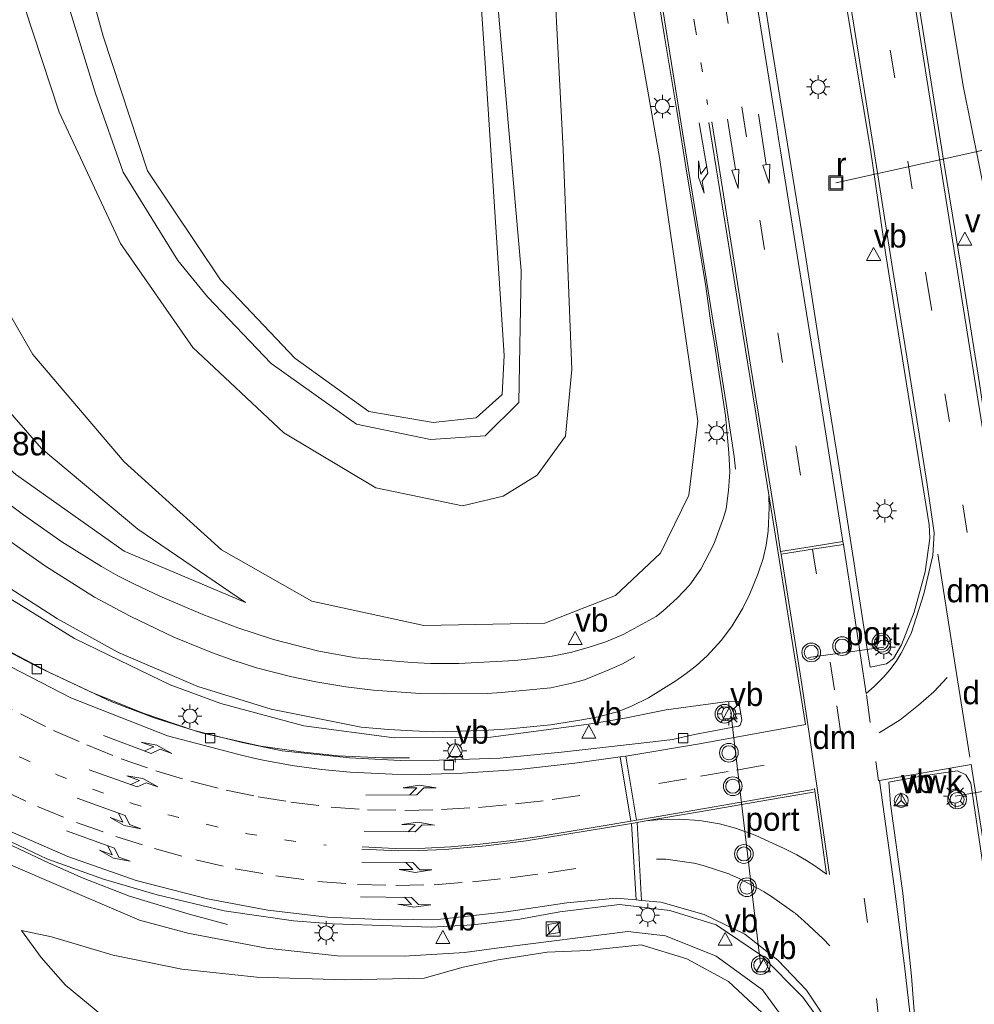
# Model space of a CAD drawing. Header units: millimetres. Extents: x 82463 to 85160, y 450000 to 452470.
# Tile 48 of 98: x 83817 to 83919, y 450859 to 450965. Entities that reach past the tile are written whole.
import ezdxf
from ezdxf.enums import TextEntityAlignment as Align

# ---------------------------------------------------------------- set-up
doc = ezdxf.new("R2010")
doc.units = ezdxf.units.MM
doc.linetypes.add('13strp', pattern=[4, 1, -3])
doc.linetypes.add('39strp', pattern=[12, 3, -9])
for name, color, linetype, lineweight in [('af-bs-rasterhekwerk', 8, 'hekwerk', 18), ('as-bs-kilometr', 13, 'Continuous', 18), ('bw-bs-portaal', 8, 'Continuous', 18), ('bw-bs-rona', 8, 'Continuous', 18), ('gr-bs-geleiderail', 213, 'geleiderail', 18), ('gw-bs-insteekwatergang', 93, 'Continuous', 18), ('gw-bs-kruinlijn', 93, 'Continuous', 18), ('gw-bs-teenlijn', 93, 'Continuous', 18), ('mk-bs-13streep 0.45', 8, '13strp', 18), ('mk-bs-39streep 0.15', 8, '39strp', 18), ('mk-bs-haaientd', 8, 'haaitd', 18), ('mk-bs-pijlli750', 8, 'Continuous', 18), ('mk-bs-pijlrd750', 8, 'Continuous', 18), ('mk-bs-pijlre750', 8, 'Continuous', 18), ('mk-bs-streep 0.15', 8, 'Continuous', 18), ('og-b5-water', 153, 'Continuous', 18), ('og-bs-inrichtingselement', 253, 'Continuous', 18), ('og-bs-terreinafscheiding', 253, 'Continuous', 18), ('wh-bs-duiker', 8, 'duiker', 18), ('wh-bs-kolk', 8, 'Continuous', 18), ('wh-bs-put', 8, 'Continuous', 18), ('wh-bs-waterlijn', 133, 'Continuous', 18), ('wm-bs-lichtmast', 8, 'Continuous', 18), ('wm-bs-verkeersbord', 8, 'Continuous', 18), ('wm-bs-verkeerslicht', 13, 'Continuous', 18)]:
    doc.layers.add(name, color=color, linetype=linetype, lineweight=lineweight)
doc.styles.add('rtw_iso', font='iso-rtw.shx')
doc.linetypes.add('duiker', pattern='A,0,-2,[15,RTW.shx,S=1,R=0,X=0,Y=0],-2', length=4)
doc.linetypes.add('geleiderail', pattern='A,2,-1,[175,RTW.shx,S=0.5,R=0,X=0,Y=0],-1', length=4)
doc.linetypes.add('haaitd', pattern='A,0,-0.25,[25,RTW.shx,S=0.1,R=180,X=0,Y=0],-0.75', length=1)
doc.linetypes.add('hekwerk', pattern='A,7,-1.5,[1,RTW.shx,S=0.75,R=0,X=0,Y=0],-1.5', length=10)

# ---------------------------------------------------------------- blocks, each defined once
blk = doc.blocks.new('verkeersbord')
for p, q in [((0, 0.75), (-0.75, -0.625)), ((0.75, -0.625), (0, 0.75)), ((-0.75, -0.625), (0.75, -0.625))]:
    blk.add_line(p, q)
blk = doc.blocks.new('dtbattr')
at = {"style": 'rtw_iso'}
blk.add_attdef('TAG', (0.59, 0.87), '', height=2.5, dxfattribs=at)
blk = doc.blocks.new('put')
for p, q in [((0.75, 0.75), (-0.75, 0.75)), ((-0.75, 0.75), (-0.75, -0.75)), ((0.75, -0.75), (0.75, 0.75)), ((-0.75, -0.75), (0.75, -0.75))]:
    blk.add_line(p, q)
blk.add_lwpolyline([(-0.625, 0.625), (0.625, 0.625), (0.625, -0.625), (-0.625, -0.625)], close=True)
blk = doc.blocks.new('kolk')
blk.add_lwpolyline([(-0.5, -0.5), (0.5, -0.5), (0.5, 0.5), (-0.5, 0.5)], close=True)
blk = doc.blocks.new('wegwijzer')
for q in [(-0.53, -0.53), (0, 0.75), (0.53, -0.53)]:
    blk.add_line((0, 0), q)
blk.add_circle((0, 0), 0.75)
blk = doc.blocks.new('dtbattr-l')
at = {"style": 'rtw_iso'}
blk.add_attdef('TAG', (0, 0), '', height=2.5, dxfattribs=at)
blk = doc.blocks.new('pijlr')
for p, q in [((0, 0, 0.1), (5.45, 0, 0.1)), ((5.45, -0.75, 0.1), (4.7, 0, 0.1)), ((6.2, -0.75, 0.1), (5.45, 0, 0.1)), ((4, -0.75, 0.1), (5.45, -0.75, 0.1)), ((5.7, -1.05, 0.1), (4, -0.75, 0.1)), ((7.5, -0.75, 0.1), (5.7, -1.05, 0.1)), ((7.5, -0.75, 0.1), (6.2, -0.75, 0.1))]:
    blk.add_line(p, q)
blk = doc.blocks.new('pijl')
for p, q in [((0, 0, 0.1), (5.45, 0, 0.1)), ((7.5, 0, 0.1), (5.45, 0.375, 0.1)), ((5.45, 0.375, 0.1), (5.45, -0.375, 0.1)), ((5.45, -0.375, 0.1), (7.5, 0, 0.1))]:
    blk.add_line(p, q)
blk = doc.blocks.new('pijll')
for p, q in [((0, 0, 0.1), (5.45, 0, 0.1)), ((5.7, 1.05, 0.1), (4, 0.75, 0.1)), ((4, 0.75, 0.1), (5.45, 0.75, 0.1)), ((5.45, 0.75, 0.1), (4.7, 0, 0.1)), ((6.2, 0.75, 0.1), (5.45, 0, 0.1)), ((7.5, 0.75, 0.1), (5.7, 1.05, 0.1)), ((7.5, 0.75, 0.1), (6.2, 0.75, 0.1))]:
    blk.add_line(p, q)
blk = doc.blocks.new('kast')
blk.add_line((-0.75, -0.75), (0.75, 0.75))
blk.add_lwpolyline([(-0.75, 0.75), (0.75, 0.75), (0.75, -0.75), (-0.75, -0.75)], close=True)
blk = doc.blocks.new('lantaarnpaal')
for p, q in [((0, 0.75), (0, 1.25)), ((-0.75, 0), (-1.25, 0)), ((-0.88, 0.88), (-0.53, 0.53)), ((0.53, 0.53), (0.88, 0.88)), ((0.75, 0), (1.25, 0)), ((-0.53, -0.53), (-0.88, -0.88)), ((0, -0.75), (0, -1.25)), ((0.53, -0.53), (0.88, -0.88))]:
    blk.add_line(p, q)
blk.add_circle((0, 0), 0.75)
blk = doc.blocks.new('verkeerslicht')
for radius in [1, 0.75]:
    blk.add_circle((0, 0), radius)

msp = doc.modelspace()

# ---------------------------------------------------------------- linework, layer by layer
at = {"layer": 'af-bs-rasterhekwerk'}
msp.add_polyline3d([(83873.465, 450866.961, 1.492), (83873.282, 450868.012, 1.502), (83874.369, 450868.164, 1.495), (83874.527, 450867.127, 1.513), (83873.465, 450866.961, 1.492)], dxfattribs=at)
at = {"layer": 'bw-bs-portaal'}
for points in [[(83909.151, 450897.626, 5.881), (83901.131, 450896.527, 5.811)], [(83896.013, 450863.757, 0.669), (83892.819, 450890.624, 0.114)], [(83924.924, 450883.098, 6.147), (83916.784, 450881.7, 6.056)]]:
    msp.add_polyline3d(points, dxfattribs=at)
at = {"layer": 'gr-bs-geleiderail'}
for points in [[(83840.547, 450887.509, 0.77), (83836.296, 450888.479, 1.552), (83831.372, 450890.049, 1.694), (83826.739, 450891.766, 1.85), (83818.947, 450895.453, 2.241), (83812.819, 450898.651, 2.553), (83806.683, 450901.967, 2.999), (83798.262, 450906.833, 3.49), (83789.642, 450912.015, 3.987), (83781.309, 450917.052, 4.465), (83774.12, 450921.3, 4.763), (83768.245, 450924.496, 5.02), (83761.838, 450927.736, 5.292), (83756.536, 450930.242, 5.48), (83750.637, 450932.745, 5.691), (83745.163, 450934.823, 5.861), (83738.579, 450937.069, 6.059), (83733.253, 450938.792, 6.238), (83727.201, 450940.399, 6.431), (83723.038, 450941.149, 6.629), (83719.412, 450941.67, 6.801)], [(83726.292, 450929.441, 6), (83729.194, 450928.794, 5.866), (83734.675, 450927.49, 5.599), (83740.7, 450925.69, 5.328), (83748.054, 450922.845, 5.163), (83757.303, 450918.68, 4.772), (83764.339, 450915.131, 4.492), (83770.795, 450911.248, 4.175), (83776.901, 450906.893, 3.955), (83781.404, 450903.299, 3.757), (83785.811, 450899.363, 3.624), (83793.455, 450891.96, 3.385), (83800.007, 450886.243, 3.233), (83806.515, 450881.517, 3.072), (83812.997, 450877.859, 2.921), (83819.974, 450874.592, 2.728), (83823.69, 450872.933, 2.645), (83828.629, 450871.016, 2.282), (83835.01, 450869.088, 1.924), (83839.075, 450868.013, 1.487)], [(83840.547, 450887.509, 0.77), (83842.637, 450887.032, 1.349), (83846.912, 450886.45, 1.138), (83850.908, 450886.023, 0.89), (83855.627, 450885.78, 0.624), (83858.535, 450885.781, 0.435)]]:
    msp.add_polyline3d(points, dxfattribs=at)
at = {"layer": 'gw-bs-insteekwatergang'}
msp.add_polyline3d([(83821.022, 450969.739, -3.165), (83824.99, 450956.737, -3.211), (83827.942, 450948.347, -3.239), (83833.78, 450938.903, -3.285), (83836.953, 450935.024, -3.28), (83843.731, 450927.916, -3.294), (83852.866, 450921.43, -3.405), (83860.746, 450919.78, -3.4), (83866.587, 450920.201, -3.4), (83870.203, 450923.76, -3.391), (83870.427, 450937.838, -3.381), (83867.498, 450971.521, -3.428)], dxfattribs=at)
at = {"layer": 'gw-bs-kruinlijn'}
for points in [[(83850.813, 451083.506, 2.9), (83850.227, 451081.853, 3.007), (83849.156, 451078.836, 2.885), (83827.405, 451063.791, 3.074), (83816.136, 451055.775, 3.254), (83808.199, 451048.759, 3.439), (83800.203, 451040.215, 3.452), (83794.068, 451031.374, 3.572), (83789.195, 451021.816, 3.577), (83784.977, 451009.471, 3.531), (83783.055, 450998.812, 3.522), (83782.163, 450985.594, 3.466), (83783.452, 450971.881, 3.185), (83786.012, 450961.012, 2.996), (83788.406, 450955.064, 2.701), (83793.454, 450943.235, 2.433), (83801.728, 450930.719, 2.055), (83809.255, 450922.39, 1.742), (83816.479, 450916.052, 1.363), (83828.061, 450907.87, 0.889), (83840.998, 450902.389, 0.275)], [(83939.561, 450924.118, -0.564), (83938.599, 450924.251, -0.59), (83932.481, 450926.647, -0.729), (83926.901, 450930.56, -0.855), (83924.035, 450933.386, -0.916), (83922.246, 450936.051, -0.874), (83920.944, 450941.166, -0.953), (83917.673, 450957.374, -1.228), (83913.311, 450983.606, -1.568), (83909.069, 451011.054, -2.034), (83904.994, 451033.495, -2.569), (83902.017, 451052.686, -2.835), (83900.03, 451068.192, -3.138), (83898.823, 451079.329, -3.482)], [(83811.266, 450941.096, 0.137), (83818.293, 450928.879, 0.105), (83828.055, 450917.427, -0.015), (83838.454, 450907.999, 0.045), (83848.083, 450902.527, 0.035), (83860.067, 450899.947, -0.177), (83872.981, 450900.196, -0.264), (83880.497, 450903.127, -0.444), (83885.328, 450907.656, -0.606), (83888.342, 450913.838, -0.776), (83889.311, 450921.76, -0.859), (83885.2, 450949.921, -1.288), (83877.931, 450991.489, -2.058), (83871.668, 451036.121, -2.847), (83867.619, 451051.007, -3.073)], [(83857.962, 450864.611, 0.991), (83850.846, 450864.64, 1.17), (83843.247, 450865.451, 1.317), (83834.862, 450867.062, 1.598), (83829.678, 450868.442, 1.699), (83819.564, 450872.787, 1.88), (83811.764, 450876.157, 2), (83803.121, 450881.083, 2.383), (83794.625, 450887.637, 2.544), (83786.577, 450896.136, 2.479), (83781.754, 450900.473, 3.111), (83773.427, 450906.58, 3.429), (83762.477, 450913.691, 3.909), (83751.379, 450919.488, 4.421), (83736.203, 450925.25, 4.928), (83732.432, 450925.828, 4.956), (83728.224, 450927.447, 5.218)], [(83817.091, 450867.352, 0.072), (83819.175, 450864.485, 0.058), (83821.79, 450861.5, 0.109), (83829.549, 450855.125, 0.054), (83840.77, 450844.937, 0.031), (83851.821, 450833.056, 0.017), (83863.094, 450819.86, -0.052), (83866.346, 450815.393, -0.075)], [(83901.379, 450853.92, 0.704), (83896.222, 450861.032, 0.658), (83891.257, 450864.612, 0.589), (83885.847, 450866.776, 0.557), (83881.818, 450867.232, 0.575), (83868.352, 450865.547, 0.759), (83864.385, 450864.996, 0.805), (83857.962, 450864.611, 0.991)]]:
    msp.add_polyline3d(points, dxfattribs=at)
at = {"layer": 'gw-bs-teenlijn'}
for points in [[(83840.998, 450902.389, 0.275), (83829.503, 450910.204, 0.201), (83819.225, 450918.839, 0.151), (83811.639, 450927.493, 0.201), (83803.938, 450937.543, 0.238), (83797.657, 450948.555, 0.317), (83793.348, 450962.421, 0.418), (83790.307, 450975.43, 0.547), (83790.492, 450989.839, 0.598), (83792.904, 451004.127, 0.653), (83798.477, 451018.751, 0.695), (83804.327, 451029.867, 0.58), (83811.145, 451038.637, 0.598), (83818.912, 451046.095, 0.386), (83828.023, 451052.533, 0.068), (83840.755, 451060.713, -0.204), (83854.965, 451069.39, -0.37), (83859.48, 451071.945, -0.578)], [(83867.619, 451051.007, -3.073), (83867.42, 451043.419, -3.326), (83868.812, 451029.993, -3.381), (83871.049, 451003.982, -3.243), (83873.476, 450978.804, -3.068), (83874.929, 450950.763, -2.953), (83875.856, 450927.271, -2.953), (83875.174, 450920.153, -2.842), (83872.151, 450915.994, -2.787), (83868.52, 450913.747, -2.713), (83864.192, 450912.713, -2.75), (83854.933, 450914.633, -2.833), (83845.096, 450920.506, -2.833), (83835.393, 450929.614, -2.833), (83827.67, 450940.728, -2.897), (83821.118, 450954.765, -2.962), (83816.496, 450968.862, -2.962)], [(83860.093, 450862.281, 0.063), (83851.641, 450862.095, 0.031), (83842.205, 450862.358, -0.024), (83834.228, 450863.228, 0.081), (83826.882, 450864.715, 0.095), (83820.283, 450866.662, 0.146), (83817.091, 450867.352, 0.072)], [(83860.093, 450862.281, 0.063), (83864.267, 450863.45, 0.083), (83867.979, 450864.217, 0.092), (83873.23, 450865.024, 0.051), (83877.544, 450865.215, 0.003), (83883.256, 450865.812, -0.075), (83888.114, 450864.338, -0.08), (83892.564, 450861.914, -0.103), (83896.694, 450858.057, -0.117), (83900.203, 450853.487, -0.071)]]:
    msp.add_polyline3d(points, dxfattribs=at)
at = {"layer": 'mk-bs-13streep 0.45'}
for p, q in [((83813.307, 450887.763, 1.864), (83817.113, 450885.787, 1.7)), ((83817.113, 450885.787, 1.7), (83820.972, 450883.958, 1.55)), ((83820.972, 450883.958, 1.55), (83824.897, 450882.369, 1.412)), ((83824.897, 450882.369, 1.412), (83828.903, 450880.927, 1.276)), ((83828.903, 450880.927, 1.276), (83832.922, 450879.658, 1.158)), ((83832.922, 450879.658, 1.158), (83837.102, 450878.63, 1.042)), ((83837.102, 450878.63, 1.042), (83841.228, 450877.695, 0.934)), ((83841.228, 450877.695, 0.934), (83845.394, 450876.988, 0.826)), ((83845.394, 450876.988, 0.826), (83849.626, 450876.467, 0.714))]:
    msp.add_line(p, q, dxfattribs=at)
msp.add_polyline3d([(83875.933, 451046.347, -2.785), (83877.247, 451037.924, -2.639), (83878.529, 451029.955, -2.514), (83879.77, 451022.051, -2.377), (83881.034, 451014.101, -2.225), (83882.293, 451006.164, -2.09), (83883.567, 450997.925, -1.964), (83884.891, 450989.538, -1.842), (83886.246, 450981.267, -1.69), (83886.982, 450976.543, -1.6), (83888.999, 450964.001, -1.409), (83890.343, 450955.569, -1.289)], dxfattribs=at)
at = {"layer": 'mk-bs-39streep 0.15'}
for p, q in [((83906.085, 450985.083, -1.456), (83913.802, 450936.527, -0.617)), ((83892.068, 450967.173, -1.35), (83894.026, 450955.087, -1.179)), ((83894.026, 450955.087, -1.179), (83895.945, 450943.056, -0.972)), ((83895.945, 450943.056, -0.972), (83897.869, 450930.981, -0.734)), ((83913.802, 450936.527, -0.617), (83919.077, 450903.5, -0.175)), ((83897.869, 450930.981, -0.734), (83899.803, 450918.931, -0.597)), ((83899.803, 450918.931, -0.597), (83901.508, 450908.361, -0.416)), ((83813.476, 450892.4, 1.775), (83816.967, 450890.487, 1.598)), ((83816.967, 450890.487, 1.598), (83820.516, 450888.728, 1.436)), ((83820.516, 450888.728, 1.436), (83824.068, 450887.171, 1.291)), ((83824.068, 450887.171, 1.291), (83827.725, 450885.704, 1.155)), ((83827.725, 450885.704, 1.155), (83831.418, 450884.415, 1.029)), ((83893.427, 450884.494, -0.041), (83897.893, 450885.276, -0.045)), ((83831.418, 450884.415, 1.029), (83835.184, 450883.292, 0.908)), ((83885.125, 450883.059, 0.051), (83889.591, 450883.823, -0.016)), ((83889.591, 450883.823, -0.016), (83893.427, 450884.494, -0.041)), ((83835.184, 450883.292, 0.908), (83838.953, 450882.348, 0.809)), ((83814.843, 450882.458, 1.924), (83818.788, 450880.602, 1.783)), ((83838.953, 450882.348, 0.809), (83842.371, 450881.647, 0.726)), ((83842.371, 450881.647, 0.726), (83845.863, 450881.07, 0.632)), ((83873.745, 450881.33, 0.172), (83878.248, 450881.977, 0.135)), ((83818.788, 450880.602, 1.783), (83822.978, 450878.896, 1.643)), ((83845.863, 450881.07, 0.632), (83850.146, 450880.52, 0.522)), ((83850.146, 450880.52, 0.522), (83854.045, 450880.26, 0.446)), ((83861.953, 450880.273, 0.324), (83865.882, 450880.499, 0.262)), ((83865.882, 450880.499, 0.262), (83869.826, 450880.869, 0.211)), ((83869.826, 450880.869, 0.211), (83873.745, 450881.33, 0.172)), ((83854.045, 450880.26, 0.446), (83858.02, 450880.18, 0.391)), ((83858.02, 450880.18, 0.391), (83861.953, 450880.273, 0.324)), ((83822.978, 450878.896, 1.643), (83827.151, 450877.396, 1.51)), ((83827.151, 450877.396, 1.51), (83831.303, 450876.096, 1.383)), ((83831.303, 450876.096, 1.383), (83835.696, 450874.904, 1.255)), ((83835.696, 450874.904, 1.255), (83839.899, 450873.946, 1.146)), ((83873.326, 450873.53, 0.464), (83881.873, 450874.765, 0.361)), ((83884.876, 450874.987, 0.338), (83885.901, 450874.964, 0.321)), ((83885.901, 450874.964, 0.321), (83888.898, 450874.543, 0.271)), ((83888.898, 450874.543, 0.271), (83889.86, 450874.303, 0.267)), ((83889.86, 450874.303, 0.267), (83892.724, 450873.348, 0.259)), ((83839.899, 450873.946, 1.146), (83844.262, 450873.185, 1.043)), ((83844.262, 450873.185, 1.043), (83848.715, 450872.604, 0.917)), ((83869.253, 450872.988, 0.535), (83873.326, 450873.53, 0.464)), ((83892.724, 450873.348, 0.259), (83893.632, 450872.928, 0.259)), ((83848.715, 450872.604, 0.917), (83852.981, 450872.272, 0.826)), ((83852.981, 450872.272, 0.826), (83857.047, 450872.16, 0.756)), ((83857.047, 450872.16, 0.756), (83861.143, 450872.25, 0.698)), ((83861.143, 450872.25, 0.698), (83865.237, 450872.547, 0.62)), ((83865.237, 450872.547, 0.62), (83869.253, 450872.988, 0.535)), ((83893.632, 450872.928, 0.259), (83896.329, 450871.519, 0.25)), ((83896.329, 450871.519, 0.25), (83897.177, 450870.978, 0.253)), ((83897.177, 450870.978, 0.253), (83899.681, 450869.216, 0.302)), ((83907.412, 450868.225, 0.31), (83907.065, 450870.795, 0.264)), ((83899.681, 450869.216, 0.302), (83900.665, 450868.35, 0.32)), ((83900.665, 450868.35, 0.32), (83902.672, 450866.452, 0.354)), ((83908.72, 450857.109, 0.496), (83907.412, 450868.225, 0.31)), ((83902.672, 450866.452, 0.354), (83903.393, 450865.704, 0.362))]:
    msp.add_line(p, q, dxfattribs=at)
for points in [[(83901.554, 450908.072, -0.411), (83901.741, 450906.916, -0.391), (83901.984, 450905.436, -0.364)], [(83903.45, 450896.011, -0.2), (83904.151, 450891.361, -0.12), (83905.406, 450882.821, 0.044)], [(83915.924, 450894.362, -0.008), (83914.512, 450892.828, 0.019), (83912.86, 450891.42, 0.015), (83910.899, 450889.856, 0.065), (83908.666, 450888.471, 0.101)], [(83907.313, 450892.532, -0.102), (83908.297, 450885.409, 0.013)], [(83908.297, 450885.409, 0.013), (83908.581, 450883.351, 0.047)]]:
    msp.add_polyline3d(points, dxfattribs=at)
at = {"layer": 'mk-bs-haaientd'}
for points in [[(83916.791, 450895.706, -0.031), (83914.917, 450907.554, -0.203)], [(83916.791, 450895.706, -0.031), (83918.334, 450885.885, 0.115)], [(83902.052, 450882.571, 0.034), (83901.052, 450889.373, -0.125)]]:
    msp.add_polyline3d(points, dxfattribs=at)
at = {"layer": 'mk-bs-streep 0.15'}
for points in [[(83922.022, 450906.49, -0.263), (83915.172, 450949.348, -0.93), (83908.697, 450990.047, -1.6), (83906.706, 451002.413, -1.773), (83904.642, 451015.443, -2.015), (83902.802, 451026.87, -2.173), (83900.868, 451039.227, -2.43), (83895.449, 451072.992, -2.942), (83893.006, 451088.561, -3.072), (83890.289, 451105.459, -3.128), (83878.411, 451184.825, -2.7), (83876.343, 451201.054, -2.513), (83874.138, 451216.562, -2.364), (83872.173, 451227.871, -2.262), (83870.144, 451237.423, -2.218), (83868.285, 451246.483, -2.092), (83864.652, 451262.702, -1.921), (83860.508, 451280.832, -1.759), (83856.395, 451298.098, -1.44), (83852.704, 451312.985, -1.283), (83849.139, 451327.801, -1.107), (83846.227, 451340.132, -1.08)], [(83912.069, 450899.081, -0.058), (83913.43, 450903.319, -0.021), (83914.38, 450907.405, -0.096), (83914.543, 450909.843, -0.142), (83913.786, 450915.003, -0.203), (83911.836, 450927.31, -0.417), (83910.034, 450938.521, -0.562), (83908.105, 450950.783, -0.729), (83905.792, 450965.168, -0.976), (83903.799, 450977.949, -1.256), (83901.393, 450993.018, -1.526), (83898.604, 451010.319, -1.787), (83896.484, 451023.822, -2.043), (83894.128, 451038.553, -2.294), (83891.817, 451053.162, -2.509), (83889.807, 451065.521, -2.69), (83887.403, 451080.613, -2.867)], [(83871.189, 451077.082, -3.232), (83873.206, 451064.259, -3.065), (83874.403, 451056.709, -2.957), (83874.957, 451052.299, -2.886), (83875.563, 451045.687, -2.789), (83876.493, 451033.809, -2.613), (83877.638, 451019.009, -2.396), (83877.864, 451016.23, -2.354), (83878.52, 451010.59, -2.263), (83879.408, 451004.621, -2.162), (83880.807, 450995.737, -2.031), (83882.221, 450986.903, -1.871), (83883.64, 450977.975, -1.69), (83885.046, 450969.103, -1.556), (83886.032, 450962.85, -1.481), (83888.291, 450948.859, -1.237), (83889.987, 450938.34, -1.037), (83892.321, 450923.647, -0.809), (83893.178, 450917.963, -0.741), (83893.322, 450916.615, -0.717)], [(83894.602, 450972.648, -1.313), (83896.035, 450963.714, -1.186), (83897.457, 450954.829, -1.072), (83897.701, 450953.349, -1.052), (83897.93, 450951.895, -1.012), (83898.165, 450950.396, -1.009), (83898.304, 450949.486, -0.989), (83899.74, 450940.601, -0.829), (83902.074, 450925.99, -0.599), (83904.261, 450912.335, -0.416), (83904.804, 450908.884, -0.365), (83904.848, 450908.599, -0.361), (83906.034, 450900.97, -0.238), (83907.291, 450892.671, -0.105), (83908.122, 450893.432, -0.089), (83909.157, 450894.46, -0.113), (83909.821, 450895.211, -0.117), (83910.479, 450896.082, -0.125), (83911.03, 450896.984, -0.124), (83912.069, 450899.081, -0.058)], [(83827.533, 450897.02, 1.167), (83827.294, 450897.123, 1.174), (83820.944, 450900.645, 1.419), (83812.923, 450905.772, 1.714), (83805.106, 450912.361, 2.074), (83798.614, 450918.528, 2.456), (83792.074, 450926.445, 2.692), (83787.666, 450933.047, 2.894), (83782.803, 450941.452, 3.171), (83779.087, 450949.489, 3.383), (83776.769, 450956.742, 3.565)], [(83890.494, 450953.661, -1.257), (83892.453, 450941.541, -1.03), (83893.866, 450932.636, -0.857), (83895.416, 450923.031, -0.725), (83896.35, 450917.214, -0.647), (83897.481, 450910.156, -0.52), (83898.494, 450903.899, -0.389), (83899.305, 450898.694, -0.296), (83900.81, 450889.353, -0.123), (83899.074, 450889.037, -0.126), (83889.5, 450887.276, -0.089), (83881.602, 450885.971, 0.01), (83881.01, 450885.888, 0.014), (83876.183, 450885.211, 0.05), (83870.184, 450884.555, 0.093), (83864.191, 450884.145, 0.154), (83859.68, 450884.023, 0.228), (83856.669, 450884.04, 0.258), (83852.177, 450884.26, 0.324), (83849.17, 450884.544, 0.387), (83846.206, 450884.949, 0.456), (83843.252, 450885.461, 0.528), (83842.044, 450885.743, 0.614)], [(83890.79, 450953.711, -1.248), (83891.581, 450948.848, -1.152), (83893.187, 450938.739, -0.971), (83894.98, 450927.532, -0.774), (83896.071, 450920.77, -0.69), (83897.762, 450910.204, -0.513), (83898.147, 450907.828, -0.469), (83898.194, 450907.536, -0.465), (83900.326, 450894.075, -0.204), (83901.052, 450889.373, -0.125)], [(83784.655, 450947.465, 3.017), (83785.559, 450945.188, 2.95), (83791.421, 450934.592, 2.701), (83796.778, 450927.048, 2.452), (83804.515, 450918.301, 2.018), (83812.925, 450910.978, 1.645), (83819.659, 450906.283, 1.294)], [(83720.231, 450940.213, 5.935), (83727.644, 450938.843, 5.673), (83733.698, 450937.31, 5.484), (83743.985, 450934.077, 5.14), (83753.739, 450930.42, 4.795), (83762.045, 450926.728, 4.52), (83770.345, 450922.331, 4.147), (83780.899, 450916.067, 3.679), (83790.05, 450910.403, 3.224), (83800.649, 450903.948, 2.631), (83810.681, 450898.229, 2.02), (83822.362, 450892.203, 1.386), (83832.674, 450888.158, 0.986), (83840.301, 450886.149, 0.738)], [(83856.124, 450868.495, 1.01), (83849.776, 450868.769, 1.143), (83843.406, 450869.514, 1.372), (83836.964, 450870.726, 1.561), (83829.331, 450872.71, 1.754), (83822.053, 450875.244, 2.02), (83813.909, 450878.786, 2.255), (83807.169, 450882.541, 2.434), (83801.316, 450886.682, 2.608), (83795.394, 450891.564, 2.755), (83789.22, 450897.169, 2.916), (83784.103, 450901.884, 3.04), (83778.065, 450907.05, 3.311), (83774.066, 450910.258, 3.477), (83769.563, 450913.468, 3.674), (83764.571, 450916.519, 3.863), (83758.905, 450919.5, 4.12), (83752.635, 450922.414, 4.377), (83746.77, 450924.794, 4.616), (83738.571, 450927.685, 4.901), (83730.775, 450929.936, 5.204), (83725.287, 450931.227, 5.383)], [(83853.347, 450889.081, 0.414), (83856.286, 450888.812, 0.333), (83858.837, 450888.665, 0.292), (83861.12, 450888.591, 0.259), (83866.401, 450888.711, 0.185), (83869.225, 450888.878, 0.157), (83873.591, 450889.332, 0.078), (83876.936, 450889.84, 0.023), (83878.846, 450890.22, -0.014), (83880.822, 450890.761, -0.049), (83882.304, 450891.342, -0.081), (83884.046, 450892.203, -0.137), (83886.964, 450894.026, -0.254), (83888.058, 450894.786, -0.283), (83889.161, 450895.664, -0.318), (83890.296, 450896.703, -0.349), (83891.827, 450898.375, -0.365), (83892.974, 450899.903, -0.384), (83894.11, 450901.768, -0.421), (83894.874, 450903.327, -0.442), (83895.723, 450905.409, -0.468), (83896.284, 450907.091, -0.493), (83896.591, 450908.507, -0.51), (83896.832, 450910.002, -0.531), (83896.937, 450912.491, -0.566), (83896.9, 450913.739, -0.585)], [(83898.148, 450907.828, -0.47), (83901.508, 450908.361, -0.416), (83904.804, 450908.884, -0.365)], [(83898.194, 450907.536, -0.465), (83901.554, 450908.072, -0.411), (83904.848, 450908.599, -0.361)], [(83819.659, 450906.283, 1.294), (83824.887, 450902.939, 1.015), (83828.686, 450900.936, 0.875), (83833.346, 450898.693, 0.729), (83837.499, 450897.01, 0.609), (83839.662, 450896.236, 0.551), (83842.199, 450895.421, 0.484), (83845.964, 450894.446, 0.384), (83848.502, 450893.912, 0.324), (83851.706, 450893.365, 0.255), (83854.657, 450893.018, 0.182), (83859.664, 450892.684, 0.107), (83862.148, 450892.63, 0.077), (83866.821, 450892.677, 0.027), (83868.344, 450892.757, 0.012), (83873.618, 450893.285, -0.054), (83875.848, 450893.765, -0.085), (83877.197, 450894.139, -0.107), (83879.987, 450895.261, -0.165), (83881.269, 450895.835, -0.201), (83882.564, 450896.569, -0.241)], [(83827.533, 450897.02, 1.167), (83835.922, 450893.414, 0.912), (83843.762, 450891.003, 0.699), (83853.347, 450889.081, 0.414)], [(83842.044, 450885.743, 0.614), (83840.301, 450886.149, 0.738)], [(83881.01, 450885.888, 0.014), (83882.156, 450879.036, 0.209)], [(83882.763, 450879.139, 0.209), (83881.602, 450885.971, 0.01)], [(83913.99, 450795.305, 1.695), (83914.243, 450800.933, 1.655), (83914.375, 450807.156, 1.559), (83914.461, 450813.929, 1.436), (83914.382, 450821.326, 1.323), (83914.184, 450828.696, 1.223), (83913.704, 450837.249, 1.069), (83913.395, 450841.993, 0.978), (83912.865, 450849.202, 0.86), (83912.218, 450856.114, 0.705), (83911.387, 450863.564, 0.551), (83910.278, 450872.073, 0.387), (83908.711, 450883.367, 0.246), (83918.505, 450885.078, 0.151), (83920.215, 450874.192, 0.378)], [(83883.761, 450879.052, 0.209), (83885.43, 450879.213, 0.181), (83887.303, 450879.247, 0.152), (83889.493, 450879.107, 0.118), (83891.602, 450878.733, 0.115), (83893.318, 450878.285, 0.115), (83895.425, 450877.524, 0.12), (83896.9, 450876.867, 0.128), (83898.529, 450876.127, 0.147), (83899.868, 450875.419, 0.18), (83900.901, 450874.826, 0.184), (83901.8, 450874.251, 0.195), (83902.642, 450873.658, 0.222), (83903.032, 450873.384, 0.219), (83902.533, 450877.013, 0.153), (83902.406, 450878.024, 0.135), (83901.748, 450882.534, 0.039)], [(83902.052, 450882.571, 0.034), (83902.903, 450876.589, 0.161), (83903.351, 450873.341, 0.211)], [(83853.447, 450876.039, 0.636), (83857.336, 450875.872, 0.579), (83859.512, 450875.882, 0.552), (83862.313, 450875.995, 0.511), (83866.656, 450876.383, 0.426), (83870.972, 450876.94, 0.351), (83879.678, 450878.359, 0.234), (83882.235, 450878.792, 0.224), (83882.832, 450878.894, 0.22), (83883.766, 450879.053, 0.209), (83889.483, 450880.031, 0.087), (83897.067, 450881.34, 0.035), (83901.667, 450882.141, 0.047)], [(83853.46, 450876.298, 0.625), (83856.999, 450876.121, 0.575), (83860.19, 450876.141, 0.542), (83862.927, 450876.281, 0.488), (83866.079, 450876.581, 0.429), (83869.19, 450876.942, 0.371), (83872.368, 450877.396, 0.322), (83878.543, 450878.424, 0.238), (83882.156, 450879.036, 0.209), (83882.763, 450879.139, 0.209), (83884.846, 450879.492, 0.178), (83891.062, 450880.58, 0.062), (83895.962, 450881.422, 0.028), (83901.617, 450882.403, 0.042)], [(83882.235, 450878.792, 0.224), (83882.708, 450870.614, 0.486)], [(83883.289, 450870.562, 0.471), (83882.832, 450878.894, 0.22)], [(83900.905, 450860.981, 0.592), (83897.858, 450864.193, 0.578), (83894.327, 450866.948, 0.569), (83889.995, 450869.053, 0.582), (83885.338, 450870.377, 0.564), (83883.289, 450870.562, 0.576), (83882.708, 450870.614, 0.486), (83880.568, 450870.807, 0.592), (83875.308, 450870.312, 0.632), (83868.861, 450869.333, 0.691), (83861.846, 450868.583, 0.837), (83856.124, 450868.495, 1.01)], [(83907.607, 450802.816, 1.32), (83907.667, 450807.275, 1.244), (83907.507, 450820.647, 1.036), (83907.182, 450832.575, 0.806), (83906.375, 450845.704, 0.686), (83905.793, 450849.861, 0.696), (83904.782, 450854.032, 0.651), (83903.109, 450857.666, 0.614), (83900.905, 450860.981, 0.592)]]:
    msp.add_polyline3d(points, dxfattribs=at)
at = {"layer": 'og-b5-water'}
msp.add_polyline3d([(83865.629, 450922.113, -4.493), (83861.036, 450921.628, -4.493), (83854.179, 450922.773, -4.493), (83846.281, 450928.467, -4.493), (83838.322, 450936.838, -4.493), (83830.555, 450948.482, -4.493), (83825.823, 450962.856, -4.493), (83822.226, 450975.943, -4.493), (83822.567, 450987.77, -4.493), (83825.222, 450999.648, -4.493), (83829.931, 451010.218, -4.493), (83837.461, 451021, -4.493), (83847.644, 451031.815, -4.493), (83855.978, 451039.124, -4.493), (83859.009, 451040.797, -4.493), (83861.712, 451040.535, -4.493), (83863.129, 451031.01, -4.493), (83864.337, 450993.631, -4.493), (83866.629, 450959.46, -4.493), (83868.628, 450928.781, -4.493), (83868.429, 450924.589, -4.493)], close=True, dxfattribs=at)
at = {"layer": 'og-bs-terreinafscheiding'}
for points in [[(83922.27, 450907.401, -0.343), (83920.59, 450917.668, -0.478), (83919.373, 450925.774, -0.571), (83917.42, 450938.105, -0.785), (83915.566, 450949.403, -0.981), (83913.289, 450963.805, -1.153), (83909.257, 450988.78, -1.61), (83907.467, 451000.34, -1.815), (83905.744, 451011.081, -1.978), (83903.796, 451023.451, -2.211), (83901.579, 451037.209, -2.439), (83899.674, 451049.557, -2.648), (83898.149, 451059.165, -2.807), (83895.916, 451073.526, -3.035), (83891.348, 451101.254, -3.17)], [(83907.716, 450895.484, -0.1), (83907.413, 450897.201, -0.128), (83905.938, 450906.988, -0.231), (83904.293, 450917.434, -0.375), (83902.593, 450928.03, -0.52), (83900.807, 450939.445, -0.664), (83897.141, 450962.131, -1.027), (83895.494, 450972.547, -1.242), (83893.49, 450985.068, -1.423), (83889.348, 451011.355, -1.866), (83884.991, 451038.105, -2.341), (83881.318, 451061.32, -2.754), (83881.117, 451063.117, -2.939), (83875.896, 451095.092, -3.127)], [(83886.981, 451079.682, -2.835), (83889.015, 451066.971, -2.723), (83891.976, 451048.691, -2.411), (83894.056, 451035.349, -2.215), (83896.175, 451022.047, -1.978), (83900.72, 450994.463, -1.591), (83905.228, 450965.832, -1.055), (83907.729, 450950.781, -0.776), (83909.367, 450939.535, -0.617), (83913.068, 450916.415, -0.254), (83914.021, 450910.698, -0.138), (83914.064, 450909.27, -0.184), (83913.592, 450905.675, -0.208), (83912.397, 450901.354, -0.119), (83911.053, 450897.854, -0.072), (83910.191, 450896.402, -0.1), (83909.452, 450895.827, -0.1), (83907.716, 450895.484, -0.1)], [(83814.097, 450914.135, 1.435), (83817.31, 450911.752, 1.294), (83821.384, 450908.857, 1.098), (83825.632, 450906.22, 0.921), (83827.376, 450905.236, 0.847), (83829.147, 450904.344, 0.782), (83831.864, 450903.071, 0.689), (83836.454, 450901.09, 0.559), (83840.195, 450899.67, 0.441), (83844.005, 450898.45, 0.334), (83848.852, 450897.2, 0.223), (83852.787, 450896.478, 0.118), (83858.774, 450895.971, 0.028), (83860.771, 450895.862, 0.007), (83863.776, 450895.87, -0.021), (83869.767, 450896.209, -0.065), (83871.757, 450896.396, -0.098), (83873.739, 450896.661, -0.116), (83875.707, 450897.039, -0.14), (83877.597, 450897.566, -0.173), (83879.498, 450898.194, -0.204), (83881.337, 450898.96, -0.252), (83884.847, 450900.878, -0.394), (83885.61, 450901.48, -0.418), (83887.091, 450902.833, -0.469), (83888.462, 450904.29, -0.503), (83889.63, 450905.938, -0.539), (83890.997, 450908.608, -0.602), (83892.056, 450911.412, -0.655), (83892.319, 450912.377, -0.673), (83892.582, 450914.363, -0.701), (83892.712, 450916.359, -0.723), (83892.606, 450918.357, -0.756), (83892.265, 450922.342, -0.796), (83891.065, 450930.251, -0.879), (83890.71, 450932.219, -0.914), (83890.16, 450936.182, -0.989), (83889.167, 450942.1, -1.103), (83888.183, 450948.019, -1.226), (83887.074, 450954.93, -1.358), (83885.759, 450962.822, -1.484), (83884.478, 450970.719, -1.581)], [(83828.687, 450895.662, 1.122), (83822.767, 450898.542, 1.313), (83813.57, 450904.188, 1.649), (83806.913, 450909.678, 2.023), (83800.16, 450915.96, 2.3), (83793.847, 450923.013, 2.549), (83788.331, 450930.693, 2.788), (83784.339, 450937.27, 3.01), (83780.144, 450945.627, 3.277), (83777.024, 450953.262, 3.475), (83775.649, 450958.06, 3.52)], [(83720.11, 450941.86, 5.873), (83721.87, 450941.219, 5.765), (83726.002, 450940.404, 5.677), (83733.921, 450938.22, 5.489), (83741.639, 450935.764, 5.2), (83748.442, 450933.248, 5.002), (83755.134, 450930.545, 4.782), (83762.446, 450927.287, 4.497), (83768.021, 450924.483, 4.281), (83772.802, 450921.842, 4.051), (83778.956, 450918.381, 3.771), (83786.663, 450913.669, 3.408), (83793.283, 450909.698, 2.939), (83799.393, 450905.96, 2.622), (83799.608, 450906.161, 2.622), (83801.211, 450905.188, 2.544), (83806.885, 450901.944, 2.245), (83811.524, 450899.395, 1.974), (83820.027, 450894.942, 1.46), (83824.716, 450892.729, 1.267), (83830.081, 450890.552, 1.065), (83835.532, 450888.721, 0.908), (83840.669, 450887.425, 0.766)], [(83828.687, 450895.662, 1.122), (83832.955, 450893.586, 0.985), (83838.363, 450891.598, 0.81), (83847.234, 450889.216, 0.593), (83856.874, 450887.948, 0.34), (83867.203, 450888.011, 0.192)], [(83867.203, 450888.011, 0.192), (83877.652, 450889.4, 0.042), (83881.501, 450890.028, -0.037), (83885.916, 450890.908, -0.15), (83890.67, 450891.578, -0.217), (83892.743, 450891.854, -0.231), (83893.605, 450891.817, -0.234), (83893.722, 450891.577, -0.228), (83893.995, 450889.817, -0.186), (83893.824, 450889.272, -0.172), (83893.65, 450889.167, -0.137), (83888.94, 450888.28, -0.113), (83886.599, 450887.757, -0.08), (83884.515, 450887.497, -0.053), (83874.735, 450886.402, 0.193)], [(83874.735, 450886.402, 0.193), (83868.159, 450885.758, 0.221), (83861.674, 450885.53, 0.328), (83857.527, 450885.5, 0.393), (83852.107, 450885.812, 0.477), (83844.929, 450886.558, 0.57), (83840.669, 450887.425, 0.766)], [(83914.28, 450794.964, 1.752), (83914.476, 450797.181, 1.686), (83914.781, 450806.344, 1.32), (83914.781, 450814.906, 1.22), (83914.625, 450822.75, 1.07), (83914.5, 450825.594, 1.07), (83914.406, 450829.656, 1.06), (83914.063, 450835.781, 1.06), (83912.519, 450857.321, 0.713), (83912.106, 450862.479, 0.555), (83911.189, 450871.34, 0.419), (83909.889, 450880.88, 0.224), (83909.693, 450883.195, 0.178), (83913.342, 450883.89, 0.096), (83917.033, 450884.415, 0.096), (83917.931, 450883.99, 0.096), (83918.469, 450883.09, 0.128), (83919.759, 450874.19, 0.324)], [(83815.312, 450877.144, 2.176), (83819.779, 450875.005, 2.002), (83825.859, 450872.846, 1.791), (83831.561, 450871.168, 1.634), (83838.728, 450869.47, 1.432), (83846.126, 450868.405, 1.235), (83850.3, 450868.05, 1.156), (83856.659, 450867.84, 1.019)], [(83900.499, 450860.24, 0.607), (83896.106, 450864.685, 0.547), (83891.266, 450867.972, 0.552), (83886.301, 450869.478, 0.649), (83880.95, 450870.123, 0.672), (83874.555, 450869.356, 0.755), (83870.314, 450868.556, 0.642), (83865.312, 450867.949, 0.741), (83860.822, 450867.694, 0.864), (83856.659, 450867.84, 1.019)], [(83907.078, 450803.437, 1.226), (83907.104, 450804.172, 1.216), (83906.936, 450824.365, 0.893), (83906.134, 450840.704, 0.718), (83904.781, 450852.256, 0.612), (83903.464, 450856.132, 0.607), (83900.499, 450860.24, 0.607)]]:
    msp.add_polyline3d(points, dxfattribs=at)
at = {"layer": 'wh-bs-duiker'}
msp.add_polyline3d([(83904.055, 450947.193, -0.967), (83930.556, 450953.092, -3.715)], dxfattribs=at)
at = {"layer": 'wh-bs-waterlijn'}
msp.add_polyline3d([(83861.712, 451040.535, -4.493), (83859.009, 451040.797, -4.493), (83855.978, 451039.124, -4.493), (83847.644, 451031.815, -4.493), (83837.461, 451021, -4.493), (83829.931, 451010.218, -4.493), (83825.222, 450999.648, -4.493), (83822.567, 450987.77, -4.493), (83822.226, 450975.943, -4.493), (83825.823, 450962.856, -4.493), (83830.555, 450948.482, -4.493), (83838.322, 450936.838, -4.493), (83846.281, 450928.467, -4.493), (83854.179, 450922.773, -4.493), (83861.036, 450921.628, -4.493), (83865.629, 450922.113, -4.493), (83868.429, 450924.589, -4.493), (83868.628, 450928.781, -4.493), (83866.629, 450959.46, -4.493), (83864.337, 450993.631, -4.493), (83863.129, 451031.01, -4.493)], dxfattribs=at)

# ---------------------------------------------------------------- block references
at = {"layer": 'as-bs-kilometr'}
ref = msp.add_blockref('dtbattr', (83811.443, 450917.353, 1.46), dxfattribs=at)
ref.add_attrib('TAG', '48.8d', dxfattribs={"layer": '0', "height": 2.5, "style": 'rtw_iso'}).set_placement((83811.443, 450917.353, 1.46), align=Align.BOTTOM_LEFT)
at = {"layer": 'bw-bs-portaal'}
ref = msp.add_blockref('dtbattr-l', (83905.120849, 450897.073739, 5.845824), dxfattribs=at)
ref.add_attrib('TAG', 'port', dxfattribs={"layer": '0', "height": 2.5, "style": 'rtw_iso'}).set_placement((83905.120849, 450897.073739, 5.845824), align=Align.BOTTOM_LEFT)
ref = msp.add_blockref('dtbattr-l', (83894.407975, 450877.258005, 0.390106), dxfattribs=at)
ref.add_attrib('TAG', 'port', dxfattribs={"layer": '0', "height": 2.5, "style": 'rtw_iso'}).set_placement((83894.407975, 450877.258005, 0.390106), align=Align.BOTTOM_LEFT)
at = {"layer": 'bw-bs-rona'}
ref = msp.add_blockref('dtbattr', (83911.022, 450881.242, 0.178), dxfattribs=at)
ref.add_attrib('TAG', 'wwk', dxfattribs={"layer": '0', "height": 2.5, "style": 'rtw_iso'}).set_placement((83911.022, 450881.242, 0.178), align=Align.BOTTOM_LEFT)
msp.add_blockref('wegwijzer', (83911.022, 450881.242, 0.178), dxfattribs=at)
at = {"layer": 'mk-bs-haaientd'}
ref = msp.add_blockref('dtbattr-l', (83915.849291, 450901.659769, -0.117432), dxfattribs=at)
ref.add_attrib('TAG', 'dm', dxfattribs={"layer": '0', "height": 2.5, "style": 'rtw_iso'}).set_placement((83915.849291, 450901.659769, -0.117432), align=Align.BOTTOM_LEFT)
ref = msp.add_blockref('dtbattr-l', (83917.566377, 450890.770824, 0.042367), dxfattribs=at)
ref.add_attrib('TAG', 'dm', dxfattribs={"layer": '0', "height": 2.5, "style": 'rtw_iso'}).set_placement((83917.566377, 450890.770824, 0.042367), align=Align.BOTTOM_LEFT)
ref = msp.add_blockref('dtbattr-l', (83901.549487, 450885.98909, -0.045899), dxfattribs=at)
ref.add_attrib('TAG', 'dm', dxfattribs={"layer": '0', "height": 2.5, "style": 'rtw_iso'}).set_placement((83901.549487, 450885.98909, -0.045899), align=Align.BOTTOM_LEFT)
at = {"layer": 'mk-bs-pijlli750'}
for p, rotation in [((83825.842, 450888.174, 1.169), 339.5), ((83824.326, 450884.529, 1.369), 340.2), ((83853.859, 450881.825, 0.388), 0.09999999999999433), ((83853.679, 450877.962, 0.553), 359.3)]:
    msp.add_blockref('pijll', p, dxfattribs=dict(at, rotation=rotation))
at = {"layer": 'mk-bs-pijlrd750'}
for p, rotation in [((83892.487, 450954.008, -1.208), 278.7), ((83895.767, 450954.54, -1.121), 278.9)]:
    msp.add_blockref('pijl', p, dxfattribs=dict(at, rotation=rotation))
at = {"layer": 'mk-bs-pijlre750'}
for p, rotation in [((83889.451, 450953.617, -1.282), 279.8), ((83823.035, 450881.471, 1.539), 340.2), ((83821.9, 450877.999, 1.724), 340.2), ((83853.425, 450874.654, 0.705), 359.5000000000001), ((83853.298, 450870.966, 0.878), 359.2)]:
    msp.add_blockref('pijlr', p, dxfattribs=dict(at, rotation=rotation))
at = {"layer": 'og-bs-inrichtingselement'}
msp.add_blockref('kast', (83873.874, 450867.513, 1.133), dxfattribs=at)
at = {"layer": 'wh-bs-kolk'}
for p in [(83818.725, 450895.264, 1.455), (83837.24, 450887.883, 0.743), (83887.747, 450887.909, -0.04), (83862.712, 450885.018, 0.165)]:
    msp.add_blockref('kolk', p, dxfattribs=at)
at = {"layer": 'wh-bs-put'}
ref = msp.add_blockref('dtbattr', (83904.055, 450947.193, -0.874), dxfattribs=at)
ref.add_attrib('TAG', 'r', dxfattribs={"layer": '0', "height": 2.5, "style": 'rtw_iso'}).set_placement((83904.055, 450947.193, -0.874), align=Align.BOTTOM_LEFT)
msp.add_blockref('put', (83904.055, 450947.193, -0.874), dxfattribs=at)
at = {"layer": 'wm-bs-lichtmast'}
for p in [(83902.15, 450957.445, -1.233), (83885.515, 450955.373, -1.302), (83891.318, 450920.501, -0.781), (83909.266, 450912.173, -0.384), (83909.151, 450897.626, 0.337), (83835.08, 450890.254, 1.046), (83892.625, 450890.498, -0.058), (83863.379, 450886.554, 0.426), (83916.784, 450881.7, 6.056), (83883.968, 450868.994, 0.614), (83849.613, 450867.09, 1.239)]:
    msp.add_blockref('lantaarnpaal', p, dxfattribs=at)
at = {"layer": 'wm-bs-verkeersbord'}
ref = msp.add_blockref('dtbattr', (83917.823, 450941.177, -0.855), dxfattribs=at)
ref.add_attrib('TAG', 'vb', dxfattribs={"layer": '0', "height": 2.5, "style": 'rtw_iso'}).set_placement((83917.823, 450941.177, -0.855), align=Align.BOTTOM_LEFT)
ref = msp.add_blockref('dtbattr', (83908.079, 450939.551, -0.659), dxfattribs=at)
ref.add_attrib('TAG', 'vb', dxfattribs={"layer": '0', "height": 2.5, "style": 'rtw_iso'}).set_placement((83908.079, 450939.551, -0.659), align=Align.BOTTOM_LEFT)
for p in [(83917.823, 450941.177, -0.855), (83908.079, 450939.551, -0.659), (83876.222, 450898.524, -0.254), (83892.764, 450890.582, -0.058), (83877.663, 450888.532, 0.254), (83863.451, 450886.56, 0.426), (83910.991, 450881.303, 0.178), (83862.067, 450866.605, 0.98), (83892.214, 450866.398, 0.587), (83896.3, 450863.55, 0.545)]:
    msp.add_blockref('verkeersbord', p, dxfattribs=at)
ref = msp.add_blockref('dtbattr', (83876.222, 450898.524, -0.254), dxfattribs=at)
ref.add_attrib('TAG', 'vb', dxfattribs={"layer": '0', "height": 2.5, "style": 'rtw_iso'}).set_placement((83876.222, 450898.524, -0.254), align=Align.BOTTOM_LEFT)
ref = msp.add_blockref('dtbattr', (83892.764, 450890.582, -0.058), dxfattribs=at)
ref.add_attrib('TAG', 'vb', dxfattribs={"layer": '0', "height": 2.5, "style": 'rtw_iso'}).set_placement((83892.764, 450890.582, -0.058), align=Align.BOTTOM_LEFT)
ref = msp.add_blockref('dtbattr', (83877.663, 450888.532, 0.254), dxfattribs=at)
ref.add_attrib('TAG', 'vb', dxfattribs={"layer": '0', "height": 2.5, "style": 'rtw_iso'}).set_placement((83877.663, 450888.532, 0.254), align=Align.BOTTOM_LEFT)
ref = msp.add_blockref('dtbattr', (83863.451, 450886.56, 0.426), dxfattribs=at)
ref.add_attrib('TAG', 'vb', dxfattribs={"layer": '0', "height": 2.5, "style": 'rtw_iso'}).set_placement((83863.451, 450886.56, 0.426), align=Align.BOTTOM_LEFT)
ref = msp.add_blockref('dtbattr', (83910.991, 450881.303, 0.178), dxfattribs=at)
ref.add_attrib('TAG', 'vb', dxfattribs={"layer": '0', "height": 2.5, "style": 'rtw_iso'}).set_placement((83910.991, 450881.303, 0.178), align=Align.BOTTOM_LEFT)
ref = msp.add_blockref('dtbattr', (83862.067, 450866.605, 0.98), dxfattribs=at)
ref.add_attrib('TAG', 'vb', dxfattribs={"layer": '0', "height": 2.5, "style": 'rtw_iso'}).set_placement((83862.067, 450866.605, 0.98), align=Align.BOTTOM_LEFT)
ref = msp.add_blockref('dtbattr', (83892.214, 450866.398, 0.587), dxfattribs=at)
ref.add_attrib('TAG', 'vb', dxfattribs={"layer": '0', "height": 2.5, "style": 'rtw_iso'}).set_placement((83892.214, 450866.398, 0.587), align=Align.BOTTOM_LEFT)
ref = msp.add_blockref('dtbattr', (83896.3, 450863.55, 0.545), dxfattribs=at)
ref.add_attrib('TAG', 'vb', dxfattribs={"layer": '0', "height": 2.5, "style": 'rtw_iso'}).set_placement((83896.3, 450863.55, 0.545), align=Align.BOTTOM_LEFT)
at = {"layer": 'wm-bs-verkeerslicht'}
for p in [(83904.704, 450897.728, 6.435), (83908.913, 450898.099, 3.603), (83901.42, 450897.053, -0.237), (83892.149, 450890.501, 3.64), (83892.628, 450886.34, 6.688), (83893.037, 450882.758, 6.692), (83916.989, 450881.349, 2.681), (83894.221, 450875.528, 0.211), (83894.545, 450871.981, 0.309), (83896.021, 450863.654, 0.555)]:
    msp.add_blockref('verkeerslicht', p, dxfattribs=at)

doc.saveas('drawing.dxf')
